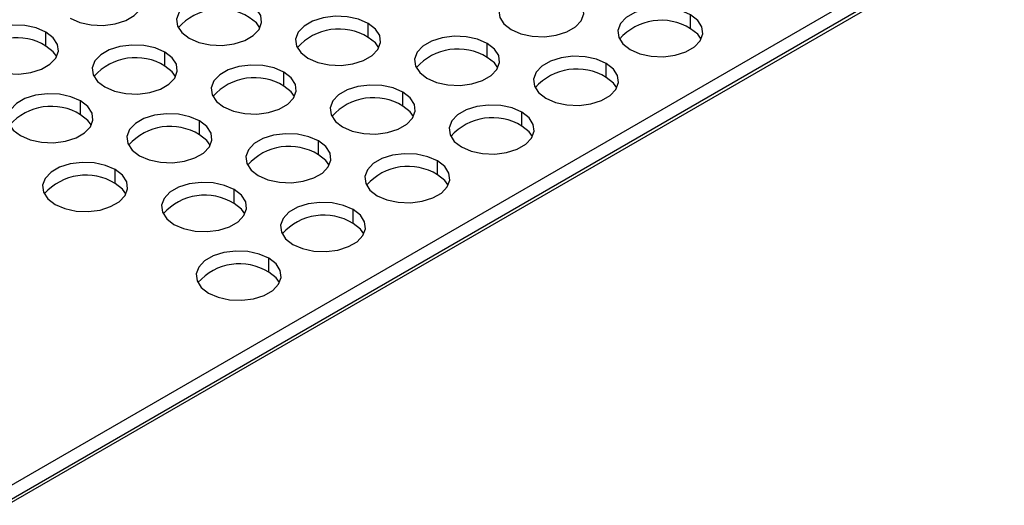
# Model space of a CAD drawing. Header units: millimetres. Extents: x 0 to 489, y 0 to 378.
# Tile 7 of 12: x 394 to 434, y 281 to 301. Entities that reach past the tile are written whole.
import ezdxf

# ---------------------------------------------------------------- set-up
doc = ezdxf.new("R2010")
doc.units = ezdxf.units.MM
doc.header["$LTSCALE"] = 1.75

msp = doc.modelspace()

# ---------------------------------------------------------------- linework, layer by layer
for p, q in [((393.156, 281.905), (470.805, 326.731)), ((393.156, 281.333), (470.805, 326.159)), ((470.991, 326.124), (393.156, 281.19)), ((421.246, 300.764), (421.246, 301.335)), ((394.765, 300.05), (394.765, 300.621)), ((408.005, 300.407), (408.005, 300.978)), ((412.893, 299.585), (412.893, 300.157)), ((399.652, 299.228), (399.652, 299.8)), ((417.781, 298.764), (417.781, 299.335)), ((404.54, 298.407), (404.54, 298.978)), ((396.188, 297.228), (396.188, 297.799)), ((409.428, 297.585), (409.428, 298.157)), ((401.075, 296.406), (401.075, 296.978)), ((414.316, 296.763), (414.316, 297.335)), ((405.963, 295.585), (405.963, 296.156)), ((397.611, 294.406), (397.611, 294.978)), ((410.851, 294.763), (410.851, 295.335)), ((402.498, 293.585), (402.498, 294.156)), ((407.386, 292.763), (407.386, 293.335)), ((403.922, 290.763), (403.922, 291.334))]:
    msp.add_line(p, q)
at = {"flags": 128}
for points in [[(395.754, 301.193), (396.153, 301.02), (396.62, 300.92), (397.117, 300.899), (397.603, 300.96), (398.041, 301.098), (398.393, 301.302), (398.632, 301.554), (398.737, 301.835), (398.702, 302.122), (398.528, 302.391), (398.229, 302.621)], [(416.358, 302.157), (415.959, 302.329), (415.492, 302.43), (414.996, 302.45), (414.509, 302.389), (414.072, 302.251), (413.719, 302.048), (413.481, 301.796), (413.375, 301.515), (413.41, 301.228), (413.584, 300.958), (413.883, 300.728)], [(403.117, 301.8), (402.718, 301.972), (402.252, 302.073), (401.755, 302.093), (401.268, 302.032), (400.831, 301.894), (400.479, 301.691), (400.24, 301.438), (400.134, 301.158), (400.17, 300.871), (400.344, 300.601), (400.642, 300.371)], [(413.883, 300.728), (414.282, 300.556), (414.748, 300.455), (415.245, 300.435), (415.732, 300.496), (416.169, 300.634), (416.521, 300.837), (416.76, 301.09), (416.866, 301.371), (416.83, 301.657), (416.656, 301.927), (416.358, 302.157)], [(400.642, 300.371), (401.041, 300.199), (401.508, 300.098), (402.005, 300.078), (402.491, 300.139), (402.929, 300.277), (403.281, 300.48), (403.519, 300.732), (403.625, 301.013), (403.59, 301.3), (403.416, 301.57), (403.117, 301.8)], [(421.246, 301.335), (420.847, 301.508), (420.38, 301.608), (419.883, 301.629), (419.397, 301.568), (418.959, 301.43), (418.607, 301.227), (418.369, 300.974), (418.263, 300.693), (418.298, 300.406), (418.472, 300.137), (418.771, 299.907)], [(403.558, 300.8), (403.416, 300.998), (403.117, 301.228)], [(408.005, 300.978), (407.606, 301.151), (407.14, 301.251), (406.643, 301.272), (406.156, 301.21), (405.719, 301.073), (405.367, 300.869), (405.128, 300.617), (405.022, 300.336), (405.058, 300.049), (405.232, 299.78), (405.53, 299.55)], [(418.771, 299.907), (419.17, 299.734), (419.636, 299.634), (420.133, 299.613), (420.62, 299.675), (421.057, 299.812), (421.409, 300.016), (421.648, 300.268), (421.754, 300.549), (421.718, 300.836), (421.544, 301.105), (421.246, 301.335)], [(394.765, 300.621), (394.366, 300.793), (393.899, 300.894), (393.402, 300.914), (392.916, 300.853), (392.478, 300.715), (392.126, 300.512), (391.887, 300.26), (391.782, 299.979), (391.817, 299.692), (391.991, 299.423), (392.29, 299.192)], [(392.29, 299.192), (392.688, 299.02), (393.155, 298.92), (393.652, 298.899), (394.139, 298.96), (394.576, 299.098), (394.928, 299.301), (395.167, 299.554), (395.273, 299.835), (395.237, 300.121), (395.063, 300.391), (394.765, 300.621)], [(405.53, 299.55), (405.929, 299.377), (406.396, 299.277), (406.892, 299.256), (407.379, 299.317), (407.816, 299.455), (408.169, 299.658), (408.407, 299.911), (408.513, 300.192), (408.478, 300.479), (408.304, 300.748), (408.005, 300.978)], [(421.687, 300.335), (421.544, 300.534), (421.246, 300.764)], [(408.446, 299.978), (408.304, 300.177), (408.005, 300.407)], [(412.893, 300.157), (412.494, 300.329), (412.028, 300.43), (411.531, 300.45), (411.044, 300.389), (410.607, 300.251), (410.255, 300.048), (410.016, 299.795), (409.91, 299.514), (409.946, 299.228), (410.12, 298.958), (410.418, 298.728)], [(395.206, 299.621), (395.063, 299.819), (394.765, 300.05)], [(399.652, 299.8), (399.254, 299.972), (398.787, 300.072), (398.29, 300.093), (397.803, 300.032), (397.366, 299.894), (397.014, 299.691), (396.775, 299.438), (396.669, 299.157), (396.705, 298.87), (396.879, 298.601), (397.178, 298.371)], [(410.418, 298.728), (410.817, 298.556), (411.284, 298.455), (411.78, 298.435), (412.267, 298.496), (412.704, 298.634), (413.056, 298.837), (413.295, 299.089), (413.401, 299.37), (413.366, 299.657), (413.191, 299.927), (412.893, 300.157)], [(397.178, 298.371), (397.576, 298.199), (398.043, 298.098), (398.54, 298.078), (399.027, 298.139), (399.464, 298.276), (399.816, 298.48), (400.055, 298.732), (400.16, 299.013), (400.125, 299.3), (399.951, 299.569), (399.652, 299.8)], [(413.334, 299.157), (413.191, 299.355), (412.893, 299.585)], [(417.781, 299.335), (417.382, 299.508), (416.915, 299.608), (416.419, 299.629), (415.932, 299.567), (415.495, 299.43), (415.142, 299.226), (414.904, 298.974), (414.798, 298.693), (414.833, 298.406), (415.007, 298.137), (415.306, 297.907)], [(400.093, 298.799), (399.951, 298.998), (399.652, 299.228)], [(404.54, 298.978), (404.142, 299.15), (403.675, 299.251), (403.178, 299.271), (402.691, 299.21), (402.254, 299.072), (401.902, 298.869), (401.663, 298.617), (401.557, 298.336), (401.593, 298.049), (401.767, 297.78), (402.065, 297.549)], [(415.306, 297.907), (415.705, 297.734), (416.171, 297.634), (416.668, 297.613), (417.155, 297.674), (417.592, 297.812), (417.944, 298.015), (418.183, 298.268), (418.289, 298.549), (418.253, 298.836), (418.079, 299.105), (417.781, 299.335)], [(402.065, 297.549), (402.464, 297.377), (402.931, 297.277), (403.428, 297.256), (403.914, 297.317), (404.352, 297.455), (404.704, 297.658), (404.942, 297.911), (405.048, 298.192), (405.013, 298.478), (404.839, 298.748), (404.54, 298.978)], [(418.222, 298.335), (418.079, 298.533), (417.781, 298.764)], [(404.981, 297.978), (404.839, 298.176), (404.54, 298.407)], [(409.428, 298.157), (409.029, 298.329), (408.563, 298.429), (408.066, 298.45), (407.579, 298.389), (407.142, 298.251), (406.79, 298.048), (406.551, 297.795), (406.445, 297.514), (406.481, 297.227), (406.655, 296.958), (406.953, 296.728)], [(396.188, 297.799), (395.789, 297.972), (395.322, 298.072), (394.825, 298.093), (394.339, 298.032), (393.901, 297.894), (393.549, 297.69), (393.31, 297.438), (393.205, 297.157), (393.24, 296.87), (393.414, 296.601), (393.713, 296.371)], [(393.713, 296.371), (394.111, 296.198), (394.578, 296.098), (395.075, 296.077), (395.562, 296.138), (395.999, 296.276), (396.351, 296.48), (396.59, 296.732), (396.696, 297.013), (396.66, 297.3), (396.486, 297.569), (396.188, 297.799)], [(406.953, 296.728), (407.352, 296.556), (407.819, 296.455), (408.316, 296.435), (408.802, 296.496), (409.239, 296.633), (409.592, 296.837), (409.83, 297.089), (409.936, 297.37), (409.901, 297.657), (409.727, 297.926), (409.428, 298.157)], [(409.869, 297.156), (409.727, 297.355), (409.428, 297.585)], [(414.316, 297.335), (413.917, 297.507), (413.451, 297.608), (412.954, 297.628), (412.467, 297.567), (412.03, 297.429), (411.678, 297.226), (411.439, 296.974), (411.333, 296.693), (411.369, 296.406), (411.543, 296.137), (411.841, 295.906)], [(396.629, 296.799), (396.486, 296.998), (396.188, 297.228)], [(401.075, 296.978), (400.677, 297.15), (400.21, 297.251), (399.713, 297.271), (399.226, 297.21), (398.789, 297.072), (398.437, 296.869), (398.198, 296.617), (398.092, 296.336), (398.128, 296.049), (398.302, 295.779), (398.601, 295.549)], [(398.601, 295.549), (398.999, 295.377), (399.466, 295.276), (399.963, 295.256), (400.45, 295.317), (400.887, 295.455), (401.239, 295.658), (401.478, 295.91), (401.584, 296.191), (401.548, 296.478), (401.374, 296.748), (401.075, 296.978)], [(411.841, 295.906), (412.24, 295.734), (412.707, 295.634), (413.203, 295.613), (413.69, 295.674), (414.127, 295.812), (414.48, 296.015), (414.718, 296.268), (414.824, 296.549), (414.789, 296.835), (414.615, 297.105), (414.316, 297.335)], [(414.757, 296.335), (414.615, 296.533), (414.316, 296.763)], [(401.517, 295.978), (401.374, 296.176), (401.075, 296.406)], [(405.963, 296.156), (405.565, 296.329), (405.098, 296.429), (404.601, 296.45), (404.114, 296.389), (403.677, 296.251), (403.325, 296.047), (403.086, 295.795), (402.98, 295.514), (403.016, 295.227), (403.19, 294.958), (403.488, 294.728)], [(403.488, 294.728), (403.887, 294.555), (404.354, 294.455), (404.851, 294.434), (405.337, 294.495), (405.775, 294.633), (406.127, 294.837), (406.366, 295.089), (406.471, 295.37), (406.436, 295.657), (406.262, 295.926), (405.963, 296.156)], [(406.404, 295.156), (406.262, 295.355), (405.963, 295.585)], [(410.851, 295.335), (410.452, 295.507), (409.986, 295.608), (409.489, 295.628), (409.002, 295.567), (408.565, 295.429), (408.213, 295.226), (407.974, 294.974), (407.868, 294.693), (407.904, 294.406), (408.078, 294.136), (408.376, 293.906)], [(397.611, 294.978), (397.212, 295.15), (396.745, 295.25), (396.248, 295.271), (395.762, 295.21), (395.324, 295.072), (394.972, 294.869), (394.734, 294.616), (394.628, 294.335), (394.663, 294.049), (394.837, 293.779), (395.136, 293.549)], [(395.136, 293.549), (395.534, 293.377), (396.001, 293.276), (396.498, 293.256), (396.985, 293.317), (397.422, 293.455), (397.774, 293.658), (398.013, 293.91), (398.119, 294.191), (398.083, 294.478), (397.909, 294.747), (397.611, 294.978)], [(408.376, 293.906), (408.775, 293.734), (409.242, 293.633), (409.739, 293.613), (410.225, 293.674), (410.662, 293.812), (411.015, 294.015), (411.253, 294.267), (411.359, 294.548), (411.324, 294.835), (411.15, 295.105), (410.851, 295.335)], [(411.292, 294.335), (411.15, 294.533), (410.851, 294.763)], [(398.052, 293.978), (397.909, 294.176), (397.611, 294.406)], [(402.498, 294.156), (402.1, 294.328), (401.633, 294.429), (401.136, 294.449), (400.649, 294.388), (400.212, 294.251), (399.86, 294.047), (399.621, 293.795), (399.516, 293.514), (399.551, 293.227), (399.725, 292.958), (400.024, 292.727)], [(400.024, 292.727), (400.422, 292.555), (400.889, 292.455), (401.386, 292.434), (401.873, 292.495), (402.31, 292.633), (402.662, 292.836), (402.901, 293.089), (403.007, 293.37), (402.971, 293.657), (402.797, 293.926), (402.498, 294.156)], [(402.94, 293.156), (402.797, 293.354), (402.498, 293.585)], [(407.386, 293.335), (406.988, 293.507), (406.521, 293.607), (406.024, 293.628), (405.537, 293.567), (405.1, 293.429), (404.748, 293.226), (404.509, 292.973), (404.403, 292.692), (404.439, 292.406), (404.613, 292.136), (404.911, 291.906)], [(404.911, 291.906), (405.31, 291.734), (405.777, 291.633), (406.274, 291.613), (406.76, 291.674), (407.198, 291.812), (407.55, 292.015), (407.789, 292.267), (407.894, 292.548), (407.859, 292.835), (407.685, 293.104), (407.386, 293.335)], [(407.827, 292.335), (407.685, 292.533), (407.386, 292.763)], [(403.922, 291.334), (403.523, 291.507), (403.056, 291.607), (402.559, 291.628), (402.073, 291.567), (401.635, 291.429), (401.283, 291.226), (401.044, 290.973), (400.939, 290.692), (400.974, 290.405), (401.148, 290.136), (401.447, 289.906)], [(401.447, 289.906), (401.845, 289.733), (402.312, 289.633), (402.809, 289.612), (403.296, 289.674), (403.733, 289.811), (404.085, 290.015), (404.324, 290.267), (404.43, 290.548), (404.394, 290.835), (404.22, 291.104), (403.922, 291.334)], [(404.363, 290.334), (404.22, 290.533), (403.922, 290.763)]]:
    msp.add_lwpolyline(points, dxfattribs=at)
for centre in [(401.912, 299.294), (420.04, 298.83), (406.8, 298.472), (393.559, 298.115), (411.688, 297.651), (398.447, 297.294), (416.576, 296.829), (403.335, 296.472), (408.223, 295.651), (394.982, 295.294), (413.111, 294.829), (399.87, 294.472), (404.758, 293.651), (409.646, 292.829), (396.405, 292.472), (401.293, 291.65), (406.181, 290.829), (402.716, 288.829)]:
    msp.add_arc(centre, 2.279, 58.0732, 138.649)

doc.saveas('drawing.dxf')
